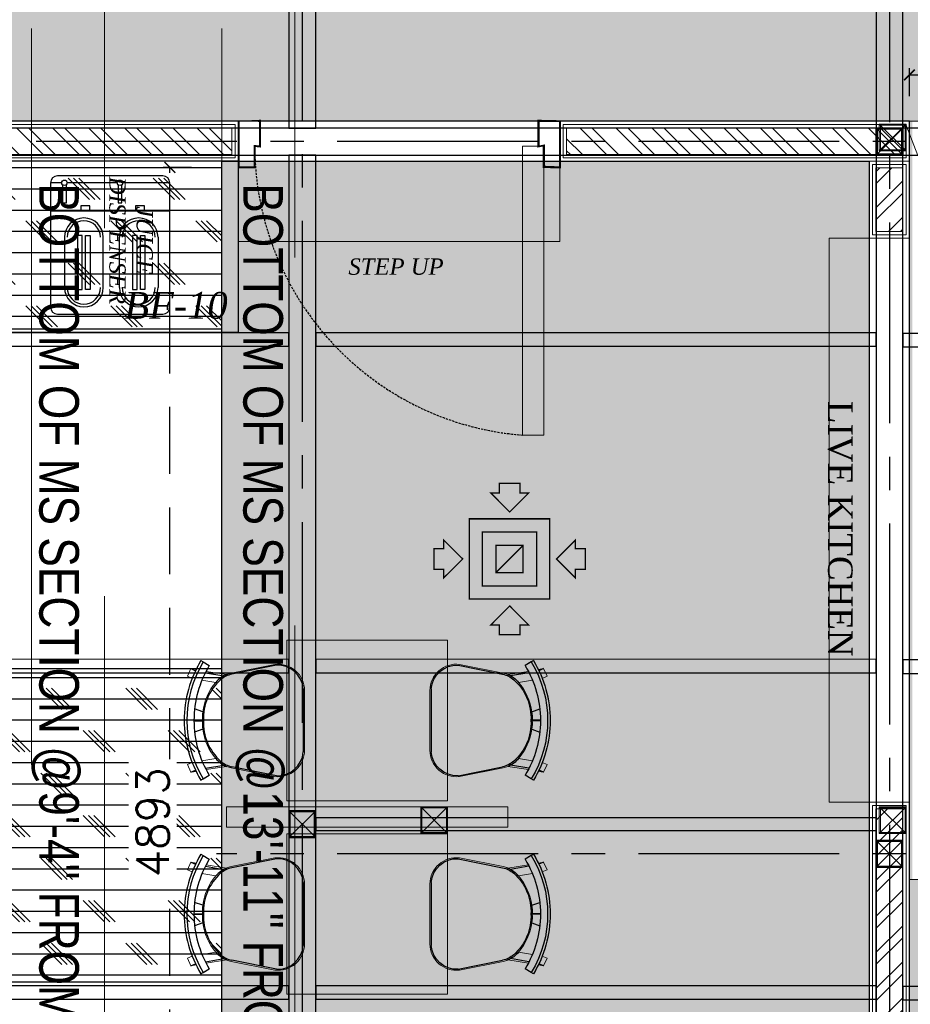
# Model space of a CAD drawing. Header units: inches. Extents: x -1008743 to -388065, y -1380311 to -642022.
# Tile 70 of 85: x -517280 to -513954, y -669972 to -666294. Entities that reach past the tile are written whole.
import ezdxf
from ezdxf.xclip import XClip

# ---------------------------------------------------------------- set-up
doc = ezdxf.new("R2010")
doc.units = ezdxf.units.IN
doc.header["$LTSCALE"] = 1000
doc.header["$MEASUREMENT"] = 0
doc.header["$XCLIPFRAME"] = 0
doc.header["$PDMODE"] = 35
for name, pattern in [('CENTER2', [1.125, 0.75, -0.125, 0.125, -0.125]), ('General Arrangement Plan$0$( Hidden )', [0.375, 0.25, -0.125]), ('General Arrangement Plan$0$DASHDOT', [1, 0.5, -0.25, 0, -0.25]), ('General Arrangement Plan$1$HIDDEN', [0.375, 0.25, -0.125]), ('HIDDEN', [0.375, 0.25, -0.125])]:
    doc.linetypes.add(name, pattern=pattern)
for name, color, linetype, lineweight in [('2020 HVAC RETURN GRILLE & DIFFUSER', 154, 'Continuous', 15), ('General Arrangement Plan$0$Exhaust Hood', 6, 'Continuous', 13), ('General Arrangement Plan$0$TEXT', 7, 'Continuous', 5), ('General Arrangement Plan$1$01_WALL-INTERNAL', 250, 'Continuous', 13), ('General Arrangement Plan$1$A-HATCH', 15, 'Continuous', 0), ('General Arrangement Plan$1$A-PARTITION', 23, 'Continuous', 9), ('General Arrangement Plan$1$BEAM', 113, 'Continuous', 9), ('General Arrangement Plan$1$Finishes', 5, 'Continuous', 13), ('General Arrangement Plan$1$FURN', 252, 'Continuous', 5), ('General Arrangement Plan$1$MEI- EXISTING WALLS', 1, 'Continuous', 15), ('General Arrangement Plan$1$WALL NEW', 6, 'Continuous', 13)]:
    doc.layers.add(name, color=color, linetype=linetype, lineweight=lineweight)
for name, color, linetype in [('A-ANNO-DIMS-30', 7, 'Continuous'), ('Elevation hatch', 7, 'Continuous'), ('General Arrangement Plan$1$Equipment', 5, 'Continuous'), ('General Arrangement Plan$1$Equipment Name', 7, 'Continuous'), ('General Arrangement Plan$1$ID-LOOSE2', 8, 'Continuous'), ('General Arrangement Plan$1$id-partition', 7, 'Continuous'), ('General Arrangement Plan$1$IDS-DOOR', 45, 'Continuous'), ('IFF-35 HEAVY', 100, 'Continuous'), ('M-HVAC-INSULATION', 7, 'Continuous')]:
    doc.layers.add(name, color=color, linetype=linetype)
doc.layers.add('General Arrangement Plan$1$MS', color=7, linetype='Continuous', lineweight=0, true_color=0x3c5977)
doc.styles.add('General Arrangement Plan$1$Standard', font='ARIALN.TTF')
doc.styles.add('General Arrangement Plan$1$style 2', font='arial.ttf', dxfattribs={"height": 25})
doc.styles.add('General Arrangement Plan$1$style12', font='BOOKOSI.TTF')
doc.styles.add('General Arrangement Plan$1$TMH-TEXT', font='simplex.shx', dxfattribs={"width": 0.8})
doc.styles.get("Standard").update_dxf_attribs({"font": 'txt.shx'})
doc.dimstyles.new('TFS-Dim', dxfattribs={"dimtxt": 120, "dimasz": 40, "dimexe": 25, "dimexo": 25, "dimgap": 4.5, "dimtad": 1, "dimdec": 0, "dimzin": 0, "dimdsep": 46, "dimtxsty": 'Standard', "dimblk": 'ARCHTICK', "dimcen": 0.09, "dimdle": 2, "dimclrd": 256, "dimclre": 8, "dimadec": 0, "dimazin": 0, "dimtfac": 1, "dimtdec": 0, "dimtofl": 0, "dimtmove": 1, "dimatfit": 3, "dimfxl": 1, "dimtolj": 1, "dimtzin": 0, "dimlwd": -1, "dimlwe": -1, "dimarcsym": 0})

# ---------------------------------------------------------------- blocks, each defined once
blk = doc.blocks.new('General Arrangement Plan$1$A$C08D46EED')
at = {"lineweight": 0}
for p, q in [((-523.160182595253, 710.2240085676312), (-440.7961169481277, 609.5977459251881)), ((-1219.80353936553, 140.0112462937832, 1.09509412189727e-09), (-1137.439473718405, 39.38498364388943))]:
    blk.add_line(p, q, dxfattribs=at)
at = {"linetype": 'Continuous', "lineweight": 0, "const_width": 6.001683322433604}
blk.add_lwpolyline([(-440.7961169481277, 609.5977459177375), (-523.160182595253, 710.2240085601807), (-569.6030730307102, 672.2098244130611), (-525.2531915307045, 618.0264522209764), (-513.6424688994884, 627.5299982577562), (-475.6282847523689, 581.0871077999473)], close=True, dxfattribs=at)
blk.add_lwpolyline([(-440.7961169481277, 609.5977459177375), (-523.160182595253, 710.2240085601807), (-569.6030730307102, 672.2098244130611), (-525.2531915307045, 618.0264522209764), (-513.6424688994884, 627.5299982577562), (-475.6282847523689, 581.0871077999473)], close=True, dxfattribs=at)
at = {"lineweight": 0}
blk.add_lwpolyline([(-513.6424688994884, 627.5299982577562), (-560.085359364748, 589.5158141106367), (-46.44289046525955, -38.01418414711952), (0, 0)], close=True, dxfattribs=at)
blk.add_lwpolyline([(-513.6424688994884, 627.5299982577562), (-560.085359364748, 589.5158141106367), (-46.44289046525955, -38.01418414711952), (0, 0)], close=True, dxfattribs=at)
at = {"linetype": 'Continuous', "lineweight": 0, "const_width": 6.001683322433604, "elevation": 6.074599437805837e-08}
blk.add_lwpolyline([(-1138.196323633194, 38.76549093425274), (-1220.560389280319, 139.3917535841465), (-1174.11749881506, 177.405937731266), (-1129.767617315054, 123.2225655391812), (-1141.37833994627, 113.7190194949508), (-1103.36415579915, 67.27612905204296)], close=True, dxfattribs=at)
blk.add_lwpolyline([(-1138.196323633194, 38.76549093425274), (-1220.560389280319, 139.3917535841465), (-1174.11749881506, 177.405937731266), (-1129.767617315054, 123.2225655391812), (-1141.37833994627, 113.7190194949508), (-1103.36415579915, 67.27612905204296)], close=True, dxfattribs=at)
at = {"color": 8, "linetype": 'General Arrangement Plan$1$HIDDEN', "ltscale": 0.025}
blk.add_arc((-511.5805444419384, 631.9617548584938, 1.09145216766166e-09), 815.6106889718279, 219.449994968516, 304.7707103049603, dxfattribs=at)
blk = doc.blocks.new('General Arrangement Plan$1$A$C54424300')
at = {"layer": 'General Arrangement Plan$1$Equipment'}
for p, q in [((387.4791753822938, 508.0000000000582), (0, 508.0000000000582)), ((-25.39999999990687, 482.6000000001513), (-25.39999999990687, 25.40000000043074)), ((15.38204481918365, 482.6000000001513), (-25.39999999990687, 482.6000000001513)), ((-25.39999999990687, 482.6000000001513), (-25.39999999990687, 379.6515131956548)), ((412.879175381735, 482.6000000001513), (238.9529542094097, 482.6000000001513)), ((412.879175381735, 25.40000000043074), (412.879175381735, 482.6000000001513)), ((412.879175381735, 379.6515131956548), (412.879175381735, 482.6000000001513)), ((-25.39999999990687, 379.6515131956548), (412.879175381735, 379.6515131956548)), ((0, 5.820766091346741e-11), (387.4791753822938, 5.820766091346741e-11))]:
    blk.add_line(p, q, dxfattribs=at)
for points in [[(18.66011137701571, 475.2544202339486), (18.66011137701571, 408.4617902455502), (32.76080505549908, 408.4617902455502), (32.76080505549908, 476.1964992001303)], [(219.2147148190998, 482.6000000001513), (35.12028420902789, 482.6000000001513)], [(222.4927813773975, 475.2544202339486), (222.4927813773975, 408.4617902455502), (236.5934750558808, 408.4617902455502), (236.5934750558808, 476.1964992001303)], [(25.7521965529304, 282.1456425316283), (25.7521965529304, 97.32415397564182)], [(167.9921965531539, 97.32415397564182), (167.9921965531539, 282.1456425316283)], [(227.2131977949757, 97.32415397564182), (227.2131977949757, 282.1456425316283)], [(369.4531977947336, 282.1456425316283), (369.4531977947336, 97.32415397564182)]]:
    blk.add_lwpolyline(points, dxfattribs=at)
for points in [[(118.6069167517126, 397.3809197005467), (85.34261707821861, 397.3809197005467), (85.34261707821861, 379.6515131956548), (118.6069167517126, 379.6515131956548)], [(320.0679179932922, 397.3809197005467), (286.8036183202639, 397.3809197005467), (286.8036183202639, 379.6515131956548), (320.0679179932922, 379.6515131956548)], [(73.73478101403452, 90.87737326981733), (90.75578236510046, 90.87737326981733), (90.75578236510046, 288.5539883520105), (73.73478101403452, 288.5539883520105)], [(120.0096120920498, 90.87737326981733), (102.9886107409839, 90.87737326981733), (102.9886107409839, 288.5539883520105), (120.0096120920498, 288.5539883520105)], [(275.1957822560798, 90.87737326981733), (292.2167836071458, 90.87737326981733), (292.2167836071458, 288.5539883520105), (275.1957822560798, 288.5539883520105)], [(321.4706133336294, 90.87737326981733), (304.4496119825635, 90.87737326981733), (304.4496119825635, 288.5539883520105), (321.4706133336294, 288.5539883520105)]]:
    blk.add_lwpolyline(points, close=True, dxfattribs=at)
for centre in [(25.25116451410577, 482.6000000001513), (229.0838345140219, 482.6000000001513)]:
    blk.add_circle(centre, 9.869119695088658, dxfattribs=at)
for centre, radius, start, end in [((0, 482.6000000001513), 25.39999999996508, 90, 180), ((387.4791753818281, 482.600000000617), 25.39999999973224, 0, 90), ((96.87219655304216, 282.1456425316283), 71.12, 0, 180), ((96.87219655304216, 282.1456425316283), 60.96000000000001, 0, 180), ((298.3331977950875, 282.1456425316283), 71.12, 0, 180), ((298.3331977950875, 282.1456425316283), 60.96000000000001, 0, 180), ((96.87219655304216, 97.32415397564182), 71.12, 180, 0), ((96.87219655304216, 97.32415397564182), 60.96000000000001, 180, 0), ((298.3331977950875, 97.32415397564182), 71.12, 180, 0), ((298.3331977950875, 97.32415397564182), 60.96000000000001, 180, 0), ((0, 25.39999999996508), 25.39999999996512, 180, 270), ((387.4791753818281, 25.39999999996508), 25.39999999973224, 270, 0)]:
    blk.add_arc(centre, radius, start, end, dxfattribs=at)
blk = doc.blocks.new('General Arrangement Plan$1$A$C180F00E5')
at = {"layer": 'General Arrangement Plan$1$ID-LOOSE2', "ltscale": 0.05}
for p, q in [((0.03336143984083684, 0.4698497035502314), (0.04224260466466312, 0.4498814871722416)), ((0.2136504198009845, 0.4199807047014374), (0.2012660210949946, 0.4540105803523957)), ((0.2489999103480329, 0.4567128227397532), (0.2489999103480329, 0.4217115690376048)), ((0.2489999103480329, 0.4567128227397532), (0.2489999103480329, 0.4217115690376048)), ((0.2489999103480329, 0.4567128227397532), (0.2489999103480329, 0.4217115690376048)), ((0.2489999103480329, 0.4567128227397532), (0.2489999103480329, 0.4217115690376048)), ((0.2509999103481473, 0.4567128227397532), (0.2509999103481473, 0.4217115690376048)), ((0.2509999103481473, 0.4567128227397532), (0.2509999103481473, 0.4217115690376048)), ((0.2509999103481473, 0.4567128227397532), (0.2509999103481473, 0.4217115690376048)), ((0.2509999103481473, 0.4567128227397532), (0.2509999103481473, 0.4217115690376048)), ((0.2863494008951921, 0.4199807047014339), (0.2987337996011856, 0.4540105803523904)), ((0.4666383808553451, 0.4698497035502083), (0.4577572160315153, 0.4498814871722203)), ((-8.965193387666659e-08, 0.4273419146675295), (0.005571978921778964, 0.4181718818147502)), ((0.005571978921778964, 0.4181718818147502), (0.02109810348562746, 0.3926203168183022)), ((0.4944278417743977, 0.4181718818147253), (0.4789017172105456, 0.3926203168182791)), ((0.4999999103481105, 0.4273419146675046), (0.4944278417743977, 0.4181718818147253)), ((0.05052811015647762, 0.4078198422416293), (0.06347535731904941, 0.331679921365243)), ((0.4494717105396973, 0.4078198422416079), (0.4365244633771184, 0.3316799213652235)), ((0.01906598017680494, 0.1124157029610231), (0.056759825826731, 0.2986968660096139)), ((0.4809338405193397, 0.112415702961), (0.4432399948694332, 0.2986968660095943)), ((0.3817075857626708, -2.765445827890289e-08), (0.118292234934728, -2.765445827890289e-08))]:
    blk.add_line(p, q, dxfattribs=at)
for centre, radius, start, end in [((0.2499999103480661, 0.01591334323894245), 0.4814285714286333, 90, 121.2844929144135), ((0.2499999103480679, 0.01591334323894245), 0.4814285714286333, 58.71550708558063, 89.9999999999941), ((0.2499999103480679, 0.01591334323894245), 0.4706983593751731, 58.71550708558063, 121.2844929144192), ((0.2499999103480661, 0.01591334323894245), 0.4407994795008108, 90, 121.2844929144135), ((0.2499999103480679, 0.01591334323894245), 0.4407994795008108, 58.71550708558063, 89.9999999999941), ((0.2397661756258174, 0.2036117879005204), 0.2135194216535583, 87.23560772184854, 138.4785179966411), ((0.2400057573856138, 0.199640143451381), 0.2217763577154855, 87.4171423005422, 96.8126932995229), ((0.2602336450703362, 0.2036117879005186), 0.2135194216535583, 41.52148200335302, 92.76439227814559), ((0.260233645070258, 0.2036117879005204), 0.2135194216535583, 92.7471717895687, 92.76439227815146), ((0.2599940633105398, 0.1996401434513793), 0.2217763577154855, 83.1873067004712, 92.5828576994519), ((0.2397661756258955, 0.2036117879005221), 0.2135194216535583, 87.23560772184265, 87.25282821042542), ((0.1547733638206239, 0.2788639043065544), 0.1, 138.4785179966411, 168.5607034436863), ((0.1674111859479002, 0.2748191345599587), 0.1186098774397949, 130.114060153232, 157.4137872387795), ((0.3325886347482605, 0.2748191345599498), 0.1186098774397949, 22.58621276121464, 49.88593984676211), ((0.3452264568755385, 0.2788639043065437), 0.1, 11.43929655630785, 41.52148200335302), ((0.1266483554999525, 0.1073756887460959), 0.1077003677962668, 177.3177710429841, 265.550135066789), ((0.3733514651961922, 0.1073756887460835), 0.1077003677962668, 274.4498649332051, 2.682228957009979)]:
    blk.add_arc(centre, radius, start, end, dxfattribs=at)
blk = doc.blocks.new('General Arrangement Plan$1$ghg')
at = {"layer": 'General Arrangement Plan$1$FURN', "ltscale": 1000}
for points in [[(4414156.416848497, -494204.2402036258), (4414156.416848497, -493980.7804420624, -0.4516989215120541), (4414267.166079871, -493883.2012247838), (4414430.331042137, -493915.5476480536, -0.04991048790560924), (4414447.367161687, -493920.7326214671), (4414523.997458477, -493909.0759446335, 0.01549082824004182), (4414511.970003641, -493887.8257260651), (4414543.018147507, -493868.9596670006), (4414543.018147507, -493868.9596670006, -0.0221208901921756), (4414561.330890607, -493902.3393358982), (4414581.028723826, -493898.791633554), (4414593.747332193, -493927.3878744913), (4414575.891700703, -493935.3294347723, -0.09371248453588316), (4414575.891700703, -493935.3294347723, -0.1890855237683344), (4414575.891700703, -494249.6912100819), (4414593.747332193, -494257.6327711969), (4414581.028723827, -494286.2290113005), (4414561.330890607, -494282.6813089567, -0.0221208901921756), (4414543.018147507, -494316.0609786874), (4414543.018147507, -494316.0609786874), (4414511.970003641, -494297.1949187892, 0.01549082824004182), (4414523.997458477, -494275.9447002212), (4414447.367161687, -494264.2880233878, -0.04991048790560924), (4414430.331042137, -494269.4729968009), (4414267.16607987, -494301.8194200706, -0.4516989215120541), (4414156.416848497, -494204.2402036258)], [(4414566.865338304, -494048.9323509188), (4414536.43573421, -494060.006513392, 0.1451540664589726), (4414487.743640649, -493950.322795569), (4414539.235381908, -493941.5680525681, -0.07066611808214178), (4414566.865338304, -494048.9323509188)], [(4414566.865338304, -494136.088293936), (4414536.43573421, -494125.0141322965, -0.1451540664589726), (4414487.743640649, -494234.6978492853), (4414539.235381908, -494243.4525922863, 0.07066611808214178), (4414566.865338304, -494136.088293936)]]:
    blk.add_lwpolyline(points, format="xyb", close=True, dxfattribs=at)
at = {"layer": 'General Arrangement Plan$1$FURN', "ltscale": 1000, "xscale": 894.2026233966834, "yscale": 894.2026233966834, "zscale": 894.2026233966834, "rotation": 270}
blk.add_blockref('General Arrangement Plan$1$A$C180F00E5', (4414160.887886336, -493868.9597470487), dxfattribs=at)
blk = doc.blocks.new('*U404')
at = {"layer": 'General Arrangement Plan$1$A-HATCH', "lineweight": -2, "true_color": 0x939598}
h = blk.add_hatch(dxfattribs=at)
h.set_pattern_fill('ANSI32', color=252, scale=0.4)
h.set_pattern_definition([(45, (-636.7705178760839, 0), (-2.694076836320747, 2.694076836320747), []), (45, (-634.974465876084, 0), (-2.694076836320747, 2.694076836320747), [])])
h.paths.add_polyline_path([(-360.6177542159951, 1), (-360.6177542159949, 5), (-221.8239782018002, 5), (-221.8239782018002, 1)])
at = {"layer": 'General Arrangement Plan$1$Finishes'}
blk.add_lwpolyline([(-361.6177542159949, 6), (-220.8239782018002, 6), (-220.8239782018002, 0), (-361.6177542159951, 0)], close=True, dxfattribs=at)
at = {"layer": 'General Arrangement Plan$1$WALL NEW'}
for points in [[(-361.1177542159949, 5.5), (-221.3239782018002, 5.5), (-221.3239782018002, 0.5), (-361.1177542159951, 0.5)], [(-360.6177542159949, 5), (-221.8239782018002, 5), (-221.8239782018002, 1), (-360.6177542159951, 1)]]:
    blk.add_lwpolyline(points, close=True, dxfattribs=at)
blk = doc.blocks.new('*U405')
at = {"layer": 'General Arrangement Plan$1$A-HATCH', "lineweight": -2, "true_color": 0x939598}
h = blk.add_hatch(dxfattribs=at)
h.set_pattern_fill('ANSI32', color=252, scale=0.4)
h.set_pattern_definition([(45, (-344.6553678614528, 0), (-2.694076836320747, 2.694076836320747), []), (45, (-342.8593158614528, 0), (-2.694076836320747, 2.694076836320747), [])])
h.paths.add_polyline_path([(-170.2699026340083, 1), (-170.2699026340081, 5), (-120.0566797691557, 5), (-120.0566797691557, 1)])
at = {"layer": 'General Arrangement Plan$1$Finishes'}
blk.add_lwpolyline([(-171.2699026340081, 6), (-119.0566797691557, 6), (-119.0566797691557, 0), (-171.2699026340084, 0)], close=True, dxfattribs=at)
at = {"layer": 'General Arrangement Plan$1$WALL NEW'}
for points in [[(-170.7699026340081, 5.5), (-119.5566797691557, 5.5), (-119.5566797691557, 0.5), (-170.7699026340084, 0.5)], [(-170.2699026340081, 5), (-120.0566797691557, 5), (-120.0566797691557, 1), (-170.2699026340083, 1)]]:
    blk.add_lwpolyline(points, close=True, dxfattribs=at)
blk = doc.blocks.new('*U406')
at = {"layer": 'General Arrangement Plan$1$A-HATCH', "lineweight": -2, "true_color": 0x939598}
h = blk.add_hatch(dxfattribs=at)
h.set_pattern_fill('ANSI32', color=252, scale=0.4)
h.set_pattern_definition([(45, (-530.865937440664, 0), (-2.694076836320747, 2.694076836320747), []), (45, (-529.069885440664, 0), (-2.694076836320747, 2.694076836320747), [])])
h.paths.add_polyline_path([(-243.005874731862, 1), (-243.0058747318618, 5), (-233.5312772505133, 5), (-233.5312772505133, 1)])
at = {"layer": 'General Arrangement Plan$1$Finishes'}
blk.add_lwpolyline([(-244.0058747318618, 6), (-232.5312772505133, 6), (-232.5312772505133, 0), (-244.005874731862, 0)], close=True, dxfattribs=at)
at = {"layer": 'General Arrangement Plan$1$WALL NEW'}
for points in [[(-243.5058747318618, 5.5), (-233.0312772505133, 5.5), (-233.0312772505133, 0.5), (-243.505874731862, 0.5)], [(-243.0058747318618, 5), (-233.5312772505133, 5), (-233.5312772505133, 1), (-243.005874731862, 1)]]:
    blk.add_lwpolyline(points, close=True, dxfattribs=at)
blk = doc.blocks.new('*U407')
at = {"layer": 'General Arrangement Plan$1$A-HATCH', "lineweight": -2, "true_color": 0x939598}
h = blk.add_hatch(dxfattribs=at)
h.set_pattern_fill('ANSI32', color=252, scale=0.4)
h.set_pattern_definition([(45, (-520.4092646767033, 0), (-2.694076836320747, 2.694076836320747), []), (45, (-518.6132126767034, 0), (-2.694076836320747, 2.694076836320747), [])])
h.paths.add_polyline_path([(-346.0237994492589, 1), (-346.0237994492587, 5), (-120.0566797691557, 5), (-120.0566797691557, 1)])
at = {"layer": 'General Arrangement Plan$1$Finishes'}
blk.add_lwpolyline([(-347.0237994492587, 6), (-119.0566797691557, 6), (-119.0566797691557, 0), (-347.023799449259, 0)], close=True, dxfattribs=at)
at = {"layer": 'General Arrangement Plan$1$WALL NEW'}
for points in [[(-346.5237994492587, 5.5), (-119.5566797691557, 5.5), (-119.5566797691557, 0.5), (-346.523799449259, 0.5)], [(-346.0237994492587, 5), (-120.0566797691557, 5), (-120.0566797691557, 1), (-346.0237994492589, 1)]]:
    blk.add_lwpolyline(points, close=True, dxfattribs=at)
blk = doc.blocks.new('General Arrangement Plan$1$A$C0642dd72')
at = {"layer": 'General Arrangement Plan$1$MS', "ltscale": 10}
for p, q in [((12300.67384344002, 10396.95959527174), (12400.67384344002, 10496.95959527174)), ((12400.67384344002, 10396.95959527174), (12300.67384344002, 10496.95959527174)), ((10587.9472630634, 7847.543827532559), (10687.9472630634, 7947.543827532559)), ((10687.9472630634, 7847.543827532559), (10587.9472630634, 7947.543827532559)), ((12300.6740172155, 7847.54472278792), (12400.6740172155, 7947.54472278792)), ((12400.6740172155, 7847.54472278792), (12300.6740172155, 7947.54472278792))]:
    blk.add_line(p, q, dxfattribs=at)
for points in [[(12300.67402027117, 10396.95968980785), (12400.67402027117, 10396.95968980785), (12400.67402027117, 10496.95968980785), (12300.67402027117, 10496.95968980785)], [(12304.67402027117, 10400.95968980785), (12396.67402027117, 10400.95968980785), (12396.67402027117, 10492.95968980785), (12304.67402027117, 10492.95968980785)], [(10587.94735759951, 7847.54481732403), (10687.94735759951, 7847.54481732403), (10687.94735759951, 7947.54481732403), (10587.94735759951, 7947.54481732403)], [(12300.67411175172, 7847.54481732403), (12400.67411175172, 7847.54481732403), (12400.67411175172, 7947.54481732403), (12300.67411175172, 7947.54481732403)], [(10591.94735759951, 7851.54481732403), (10683.94735759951, 7851.54481732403), (10683.94735759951, 7943.54481732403), (10591.94735759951, 7943.54481732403)], [(12304.67411175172, 7851.54481732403), (12396.67411175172, 7851.54481732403), (12396.67411175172, 7943.54481732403), (12304.67411175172, 7943.54481732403)]]:
    blk.add_lwpolyline(points, close=True, dxfattribs=at)
blk = doc.blocks.new('General Arrangement Plan')
at = {"layer": 'General Arrangement Plan$0$Exhaust Hood', "linetype": 'General Arrangement Plan$0$DASHDOT', "ltscale": 0.25}
blk.add_line((12600.55930014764, 11520.05766348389), (13687.22904693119, 8699.999305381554), dxfattribs=at)
at = {"layer": 'General Arrangement Plan$1$01_WALL-INTERNAL'}
blk.add_lwpolyline([(12613.86180856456, 11095.69272645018), (12313.5738741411, 11095.69272645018), (12313.5738741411, 8988.375202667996), (12613.86180856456, 8988.375202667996)], close=True, dxfattribs=at)
at = {"layer": 'General Arrangement Plan$1$A-PARTITION', "ltscale": 10}
for points in [[(10108.52938562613, 11082.55730158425), (11308.5293856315, 11082.55730158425), (11308.5293856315, 11382.55766348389), (10108.52938562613, 11382.55766348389)], [(11113.78321354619, 8970.642791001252), (11113.78321354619, 8895.642791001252), (10063.63176313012, 8895.642791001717), (10063.63176313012, 8970.642791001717)]]:
    blk.add_lwpolyline(points, close=True, dxfattribs=at)
at = {"layer": 'General Arrangement Plan$1$BEAM', "linetype": 'General Arrangement Plan$0$( Hidden )', "ltscale": 11}
for points in [[(9607.626574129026, 13882.84053020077), (9607.626908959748, 877.775740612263), (9334.178097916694, 877.775740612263), (9334.177763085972, 13882.84053020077)], [(10318.59014486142, 13772.84435973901), (10318.59014486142, 877.775740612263), (10045.14133381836, 877.775740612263), (10045.14133381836, 13772.84435973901)]]:
    blk.add_lwpolyline(points, close=True, dxfattribs=at)
at = {"layer": 'General Arrangement Plan$1$Equipment', "color": 32, "ltscale": 0.2}
blk.add_lwpolyline([(4407.684460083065, 10743.62372468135), (10108.52938562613, 10743.62372468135), (10108.52938562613, 11382.55730158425), (4407.684460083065, 11382.55730158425)], close=True, dxfattribs=at)
at = {"layer": 'General Arrangement Plan$1$FURN', "color": 252, "true_color": 0x939598}
for p, q in [((12613.86005046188, 11532.55766348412), (13693.80833568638, 11532.55766348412)), ((12613.86086665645, 8699.984570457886), (13693.80833568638, 8699.984570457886))]:
    blk.add_line(p, q, dxfattribs=at)
at = {"layer": 'General Arrangement Plan$1$FURN', "color": 7}
for points in [[(10288.70748833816, 8993.642791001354), (10288.70748833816, 9593.642791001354), (10888.70748833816, 9593.642791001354), (10888.70748833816, 8993.642791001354)], [(10288.70748833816, 8270.642791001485), (10288.70748833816, 8870.642791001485), (10888.70748833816, 8870.642791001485), (10888.70748833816, 8270.642791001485)]]:
    blk.add_lwpolyline(points, close=True, dxfattribs=at)
at = {"layer": 'General Arrangement Plan$1$id-partition'}
for p, q in [((12613.86005046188, 11532.55766348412), (11308.52938562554, 11532.55733243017)), ((11308.52938562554, 11532.55733243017), (11308.52938562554, 11457.26271311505))]:
    blk.add_line(p, q, dxfattribs=at)
at = {"layer": 'General Arrangement Plan$1$MEI- EXISTING WALLS', "color": 252, "true_color": 0x939598}
blk.add_line((9988.851930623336, 11532.55730161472), (11262.54963691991, 11532.55732076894), dxfattribs=at)
at = {"layer": 'General Arrangement Plan$1$01_WALL-INTERNAL', "xscale": -25, "yscale": 25, "zscale": 25}
for name, p, rotation in [('*U407', (13084.9463798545, 11532.55730158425), 180), ('*U405', (15590.27695148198, 11532.55766348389), 180), ('*U406', (12463.86180856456, 17195.83959474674), 270), ('*U404', (12463.86180856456, 14508.97465771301), 270)]:
    blk.add_blockref(name, p, dxfattribs=dict(at, rotation=rotation))
at = {"layer": 'General Arrangement Plan$1$Equipment', "xscale": 1.016002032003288, "yscale": 1.016002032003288, "zscale": 1.016002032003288}
blk.add_blockref('General Arrangement Plan$1$A$C54424300', (9432.06363282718, 10811.70039714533), dxfattribs=at)
at = {"layer": 'General Arrangement Plan$1$FURN', "rotation": 180}
for p in [(4424510.830112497, -484798.8675308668), (4424510.830112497, -485521.8675308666)]:
    blk.add_blockref('General Arrangement Plan$1$ghg', p, dxfattribs=at)
at = {"layer": 'General Arrangement Plan$1$FURN', "xscale": -1, "rotation": 180}
for p in [(-4403333.415135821, -484798.8675308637), (-4403333.415135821, -485521.8675308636)]:
    blk.add_blockref('General Arrangement Plan$1$ghg', p, dxfattribs=at)
at = {"layer": 'General Arrangement Plan$1$IDS-DOOR', "color": 1, "xscale": 1.331512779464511, "yscale": 1.331512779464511, "zscale": 1.331512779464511, "rotation": 320.6991735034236}
blk.add_blockref('General Arrangement Plan$1$A$C08D46EED', (11248.59450047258, 10359.54926888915), dxfattribs=at)
at = {"layer": 'General Arrangement Plan$1$MS', "ltscale": 10}
blk.add_blockref('General Arrangement Plan$1$A$C0642dd72', (200.6828839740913, 1023.895495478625), dxfattribs=at)
at = {"layer": 'General Arrangement Plan$0$TEXT', "color": 1, "insert": (9681.709151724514, 10792.60577867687), "char_height": 100, "attachment_point": 7, "style": 'General Arrangement Plan$1$Standard'}
blk.add_mtext('{\\fTimes New Roman|b0|i1|c0|p18;BF-10}', dxfattribs=at)
at = {"layer": 'General Arrangement Plan$1$BEAM', "char_height": 147.9252752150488, "width": 5195.332769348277, "attachment_point": 7, "rotation": 270, "style": 'General Arrangement Plan$1$TMH-TEXT'}
for s, insert in [('{\\fArial|b0|i0|c0|p34;\\C5;BOTTOM OF MS SECTION @9\'-4" FROM RAW FLOOR LEVEL}', (9334.178097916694, 11300.09515041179)), ('{\\fArial|b0|i0|c0|p34;\\C5;BOTTOM OF MS SECTION @13\'-11" FROM RAW FLOOR LEVEL}', (10096.29954493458, 11300.09515041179))]:
    blk.add_mtext(s, dxfattribs=dict(at, insert=insert))
at = {"layer": 'General Arrangement Plan$1$Equipment Name', "char_height": 60.96012192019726, "width": 514.0342812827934, "style": 'General Arrangement Plan$1$style 2'}
for s, insert, attachment_point, rotation in [('\\A1;\\pxqc;{\\fBookman Old Style|b0|i1|c0|p18;JUICE \\PDISPENSER}', (9788.222648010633, 11343.85856881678), 1, 269.99186680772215), ('\\A1;{\\fBookman Old Style|b0|i1|c0|p18;STEP UP}', (10518.46153044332, 10957.59362233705), 7, 0.008133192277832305)]:
    blk.add_mtext(s, dxfattribs=dict(at, insert=insert, attachment_point=attachment_point, rotation=rotation))
at = {"layer": 'General Arrangement Plan$1$Equipment Name', "color": 0, "insert": (12401.5729010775, 10487.18897079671), "char_height": 91.4401828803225, "attachment_point": 1, "rotation": 270, "style": 'General Arrangement Plan$1$style12'}
blk.add_mtext_dynamic_manual_height_columns('\\A1;LIVE KITCHEN', width=1560.575767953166, gutter_width=22.86004572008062, heights=[411.7757912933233], dxfattribs=at)
blk = doc.blocks.new('RA Diffuser')
at = {"layer": '2020 HVAC RETURN GRILLE & DIFFUSER', "const_width": 5.059180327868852}
for points in [[(-33429.23937236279, 43649.06976076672), (-33499.73984136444, 43719.87525520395), (-33467.39462944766, 43719.87525520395), (-33467.39462944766, 43756.55563681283), (-33391.08411527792, 43756.55563681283), (-33391.08411527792, 43719.87525520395), (-33358.73890336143, 43719.87525520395)], [(-33579.69656569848, 43623.63665188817), (-33279.64466517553, 43623.63665188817), (-33279.64466517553, 43323.58475136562), (-33579.69656569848, 43323.58475136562)], [(-33604.69656569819, 43473.61070162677), (-33675.50206013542, 43403.11023262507), (-33675.50206013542, 43435.45544454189), (-33712.18244174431, 43435.45544454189), (-33712.18244174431, 43511.76595871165), (-33675.50206013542, 43511.76595871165), (-33675.50206013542, 43544.11117062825)], [(-33530.85381725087, 43574.79390344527), (-33328.48741362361, 43574.79390344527), (-33328.48741362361, 43372.4274998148), (-33530.85381725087, 43372.4274998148)], [(-33254.64466517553, 43473.61070162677), (-33183.8391707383, 43403.11023262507), (-33183.8391707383, 43435.45544454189), (-33147.15878912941, 43435.45544454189), (-33147.15878912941, 43511.76595871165), (-33183.8391707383, 43511.76595871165), (-33183.8391707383, 43544.11117062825)], [(-33480.26221634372, 43524.20230253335), (-33379.07901453, 43524.20230253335), (-33379.07901453, 43423.01910072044), (-33480.26221634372, 43423.01910072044)], [(-33429.23937236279, 43298.15164248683), (-33499.73984136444, 43227.3461480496), (-33467.39462944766, 43227.3461480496), (-33467.39462944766, 43190.66576644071), (-33391.08411527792, 43190.66576644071), (-33391.08411527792, 43227.3461480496), (-33358.73890336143, 43227.3461480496)]]:
    blk.add_lwpolyline(points, close=True, dxfattribs=at)
blk.add_lwpolyline([(-33379.07901453, 43524.20230253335), (-33480.26221634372, 43423.01910072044)], dxfattribs=at)
blk = doc.blocks.new('_ArchTick')
at = {"color": 0, "linetype": 'ByBlock', "const_width": 0.15}
blk.add_lwpolyline([(-0.5, -0.5), (0.5, 0.5)], dxfattribs=at)
blk = doc.blocks.new('*D487')
at = {"layer": 'A-ANNO-DIMS-30', "linetype": 'HIDDEN'}
blk.add_line((-516719.3053876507, -671741.0265371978), (-516719.3053876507, -666844.1449478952), dxfattribs=at)
at = {"layer": 'A-ANNO-DIMS-30', "color": 8, "linetype": 'HIDDEN'}
for p, q in [((-516639.3053876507, -666846.1449478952), (-516744.3053876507, -666846.1449478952)), ((-516639.3053876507, -671739.0265371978), (-516744.3053876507, -671739.0265371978))]:
    blk.add_line(p, q, dxfattribs=at)
at = {"layer": 'Defpoints', "color": 0, "ltscale": 10}
for p in [(-516719.3053876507, -666846.1449478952), (-516525.9820521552, -666846.1449478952), (-516525.9820509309, -671739.0265371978)]:
    blk.add_point(p, dxfattribs=at)
at = {"layer": 'A-ANNO-DIMS-30', "ltscale": 10, "xscale": 40, "yscale": 40, "zscale": 40}
for p, rotation in [((-516719.3053876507, -666846.1449478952), 90), ((-516719.3053876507, -671739.0265371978), 270)]:
    blk.add_blockref('_ArchTick', p, dxfattribs=dict(at, rotation=rotation))
at = {"layer": 'A-ANNO-DIMS-30', "color": 0, "ltscale": 10, "insert": (-516783.8053876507, -669292.5857425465), "char_height": 120, "attachment_point": 5, "rotation": 90, "bg_fill": 3, "box_fill_scale": 1.25, "bg_fill_color": 257, "bg_fill_transparency": 0}
blk.add_mtext('\\A1;4893', dxfattribs=at)
blk = doc.blocks.new('*D488')
at = {"layer": 'A-ANNO-DIMS-30', "color": 8, "linetype": 'HIDDEN'}
for p, q in [((-513957.2633342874, -666580.4816347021), (-513957.2633342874, -666475.4816347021)), ((-512877.3150490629, -666580.4816347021), (-512877.3150490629, -666475.4816347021))]:
    blk.add_line(p, q, dxfattribs=at)
at = {"layer": 'A-ANNO-DIMS-30', "linetype": 'HIDDEN'}
blk.add_line((-513959.2633342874, -666500.4816347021), (-512875.3150490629, -666500.4816347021), dxfattribs=at)
at = {"layer": 'Defpoints', "color": 0, "ltscale": 10}
for p in [(-512877.3150490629, -666500.4816347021), (-513957.2633342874, -666672.9993617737), (-512877.3150490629, -666672.9993617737)]:
    blk.add_point(p, dxfattribs=at)
at = {"layer": 'A-ANNO-DIMS-30', "ltscale": 10, "xscale": 40, "yscale": 40, "zscale": 40, "rotation": 180}
blk.add_blockref('_ArchTick', (-513957.2633342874, -666500.4816347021), dxfattribs=at)
at = {"layer": 'A-ANNO-DIMS-30', "ltscale": 10, "xscale": 40, "yscale": 40, "zscale": 40}
blk.add_blockref('_ArchTick', (-512877.3150490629, -666500.4816347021), dxfattribs=at)
at = {"layer": 'A-ANNO-DIMS-30', "color": 0, "ltscale": 10, "insert": (-513417.2891916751, -666435.9816347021), "char_height": 120, "attachment_point": 5, "bg_fill": 3, "box_fill_scale": 1.25, "bg_fill_color": 257, "bg_fill_transparency": 0}
blk.add_mtext('\\A1;1080', dxfattribs=at)
blk = doc.blocks.new('latout')
at = {"color": 252, "linetype": 'CENTER2'}
for p, q in [((-4248.078213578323, 13525.65825169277), (-4248.078213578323, -289.8861148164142)), ((-2054.597541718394, 13520.10892758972), (-2054.597541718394, -295.4354389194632)), ((1132.57921597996, 10446.95973107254), (-14586.64189551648, 10446.95973107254)), ((1132.579307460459, 7787.162312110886), (-4568.284853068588, 7787.162312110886))]:
    blk.add_line(p, q, dxfattribs=at)
at = {"ltscale": 10}
for p, q in [((-2104.597810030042, 10396.95963665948), (-2004.597810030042, 10496.95963665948)), ((-2004.597810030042, 10396.95963665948), (-2104.597810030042, 10496.95963665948)), ((-4298.078308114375, 7847.5438689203), (-4198.078308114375, 7947.5438689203)), ((-4198.078308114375, 7847.5438689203), (-4298.078308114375, 7947.5438689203)), ((-2104.597636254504, 7736.541922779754), (-2004.597636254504, 7836.541922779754)), ((-2004.597636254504, 7736.541922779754), (-2104.597636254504, 7836.541922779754))]:
    blk.add_line(p, q, dxfattribs=at)
at = {"color": 3, "ltscale": 10}
for points in [[(-4198.078733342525, 10496.95977174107), (-4198.078213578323, 12649.74642745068), (-4298.078213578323, 12649.74642745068), (-4298.078733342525, 10496.95977174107)], [(-2004.597715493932, 10496.95973119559), (-2004.59719572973, 12649.7463869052), (-2104.59719572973, 12649.7463869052), (-2104.597715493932, 10496.95973119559)], [(-5587.802668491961, 10396.95883594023), (-2104.597633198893, 10396.96062645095), (-2104.597633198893, 10496.96062645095), (-5587.802668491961, 10496.95883594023)], [(-2004.597633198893, 10396.95919783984), (-99.99998767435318, 10396.96098835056), (-99.99998767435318, 10496.96098835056), (-2004.597633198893, 10496.95919783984)], [(-4198.078213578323, 7947.544858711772), (-4198.078213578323, 10396.95973119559), (-4298.078213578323, 10396.95973119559), (-4298.078213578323, 7947.544858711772)], [(-2004.597541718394, 7836.542017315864), (-2004.597541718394, 10396.95973119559), (-2104.597541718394, 10396.95973119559), (-2104.597541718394, 7836.542017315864)], [(-4198.078213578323, 4448.784393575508), (-4198.078213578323, 7847.544858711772), (-4298.078213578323, 7847.544858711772), (-4298.078213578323, 4448.784393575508)], [(-2004.597541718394, 4448.784393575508), (-2004.597541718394, 7736.542017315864), (-2104.597541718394, 7736.542017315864), (-2104.597541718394, 4448.784393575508)]]:
    blk.add_lwpolyline(points, close=True, dxfattribs=at)
at = {"color": 4, "ltscale": 10}
for points in [[(-2104.597633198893, 10396.95973119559), (-2004.597633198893, 10396.95973119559), (-2004.597633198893, 10496.95973119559), (-2104.597633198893, 10496.95973119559)], [(-2100.597633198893, 10400.95973119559), (-2008.597633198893, 10400.95973119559), (-2008.597633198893, 10492.95973119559), (-2100.597633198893, 10492.95973119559)], [(-4298.078213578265, 7847.544858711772), (-4198.078213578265, 7847.544858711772), (-4198.078213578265, 7947.544858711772), (-4298.078213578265, 7947.544858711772)], [(-4294.078213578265, 7851.544858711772), (-4202.078213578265, 7851.544858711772), (-4202.078213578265, 7943.544858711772), (-4294.078213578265, 7943.544858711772)], [(-2104.597541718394, 7736.542017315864), (-2004.597541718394, 7736.542017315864), (-2004.597541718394, 7836.542017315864), (-2104.597541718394, 7836.542017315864)], [(-2100.597541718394, 7740.542017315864), (-2008.597541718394, 7740.542017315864), (-2008.597541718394, 7832.542017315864), (-2100.597541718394, 7832.542017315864)]]:
    blk.add_lwpolyline(points, close=True, dxfattribs=at)
at = {"color": 30, "ltscale": 10}
for points in [[(-5587.653034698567, 9683.15268922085), (-4298.128060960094, 9683.084007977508), (-4298.128060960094, 9733.084007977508), (-5587.653034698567, 9733.15268922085)], [(-4198.078213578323, 9683.152754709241), (-2104.597541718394, 9683.0840734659), (-2104.597541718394, 9733.0840734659), (-4198.078213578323, 9733.152754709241)], [(-2004.597541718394, 9680.76581593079), (-100.3283816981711, 9680.76581593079), (-100.3283816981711, 9730.76581593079), (-2004.597541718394, 9730.76581593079)], [(-5587.653034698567, 8463.15268922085), (-4298.128060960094, 8463.084007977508), (-4298.128060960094, 8513.084007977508), (-5587.653034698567, 8513.15268922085)], [(-4198.078213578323, 8463.152754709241), (-2104.597541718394, 8463.0840734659), (-2104.597541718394, 8513.0840734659), (-4198.078213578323, 8513.152754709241)], [(-2004.597541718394, 8460.76581593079), (-100.3283816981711, 8460.76581593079), (-100.3283816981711, 8510.76581593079), (-2004.597541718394, 8510.76581593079)], [(-5587.653034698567, 7243.152689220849), (-4298.128060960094, 7243.084007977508), (-4298.128060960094, 7293.084007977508), (-5587.653034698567, 7293.152689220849)], [(-4198.078213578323, 7243.152754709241), (-2104.597541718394, 7243.0840734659), (-2104.597541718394, 7293.0840734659), (-4198.078213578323, 7293.152754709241)], [(-2004.597541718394, 7240.76581593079), (-100.3283816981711, 7240.76581593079), (-100.3283816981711, 7290.76581593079), (-2004.597541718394, 7290.76581593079)]]:
    blk.add_lwpolyline(points, close=True, dxfattribs=at)
at = {"color": 6, "ltscale": 10}
blk.add_lwpolyline([(-4198.078213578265, 7873.544858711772), (-2104.597541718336, 7873.544858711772), (-2104.597541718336, 7921.544858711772), (-4198.078213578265, 7921.544858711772)], close=True, dxfattribs=at)

msp = doc.modelspace()

# ---------------------------------------------------------------- hatches: boundary and pattern name
at = {"layer": 'M-HVAC-INSULATION'}
h = msp.add_hatch(dxfattribs=at)
h.set_pattern_fill('DOTS', scale=50)
h.set_pattern_definition([(0, (-496533.0013782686, -668672.1506303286), (39.6875, 79.375), [0, -79.375])])
h.paths.add_polyline_path([(-513397.7469229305, -664590.0461920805), (-513397.7469229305, -665814.0309125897), (-515784.9515528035, -665813.6307533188), (-515784.9515528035, -664589.6460328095)])
h.paths.add_polyline_path([(-513946.7908315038, -669505.5724548), (-513946.7908315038, -666672.9993617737), (-512866.844304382, -666672.9993617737), (-512866.844304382, -669505.5724548)])
edge = h.paths.add_edge_path()
edge.add_line((-520586.7720175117, -666672.9996542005), (-521351.3012707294, -666672.9996542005))
edge.add_line((-521351.3012707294, -666672.9996542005), (-521351.3012619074, -665472.9997236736))
edge.add_line((-521351.3012619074, -665472.9997236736), (-519801.3012619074, -665472.9997236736))
edge.add_line((-519801.3012619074, -665472.9997236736), (-519801.3012707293, -666672.9996195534))
edge.add_line((-519801.3012707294, -666672.9996195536), (-513957.2634274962, -666672.9993617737))
edge.add_line((-513957.2634274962, -666672.9993617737), (-513957.2615761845, -672249.4107021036))
edge.add_line((-513957.2615761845, -672249.4107021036), (-511990.1657035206, -672249.4107020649))
edge.add_line((-511990.1657035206, -672249.4107020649), (-511990.1657035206, -665468.9224933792))
edge.add_arc((-511992.1657035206, -665468.9224933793), 2, 0, 89.99999999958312)
edge.add_line((-511992.1657035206, -665466.9224933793), (-513330.6240956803, -665466.9224933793))
edge.add_line((-513330.6240956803, -665466.9224933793), (-513330.6240956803, -664553.8704779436))
edge.add_line((-513330.6240956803, -664553.8704779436), (-522160.4001627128, -664553.8704778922))
edge.add_line((-522160.4001627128, -664553.8704778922), (-522161.7719911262, -666672.9997236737))
edge.add_line((-522161.7719911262, -666672.9997236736), (-520586.7720175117, -666672.9996542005))

# ---------------------------------------------------------------- linework, layer by layer
at = {"layer": 'IFF-35 HEAVY', "ltscale": 100}
msp.add_lwpolyline([(-513957.2615761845, -672249.4107021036), (-513957.2634274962, -666672.9993617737), (-522161.7719911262, -666672.9997236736), (-522160.4001627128, -664553.8704778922), (-513330.6240956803, -664553.8704779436), (-513330.6240956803, -665466.9224933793), (-511992.1657035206, -665466.9224933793, -0.4142135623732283), (-511990.1657035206, -665468.9224933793), (-511990.1657035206, -672249.4107020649), (-513957.2615761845, -672249.4107021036)], format="xyb", dxfattribs=at)
msp.add_lwpolyline([(-526462.8286371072, -672289.1546948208), (-526462.9284052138, -671739.0265371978), (-516525.9820509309, -671739.0265371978), (-516525.9820509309, -666822.3536051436), (-514107.2615761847, -666822.3536051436), (-514107.2615761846, -672720.2314209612)], dxfattribs=at)

# ---------------------------------------------------------------- next in the draw order: block references
at = {"color": 7}
ref = msp.add_blockref('General Arrangement Plan', (-526571.1233847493, -678205.5570252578), dxfattribs=at)
XClip(ref).set_block_clipping_path([(48.71900102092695, -107.51862076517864), (15251.604391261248, 15253.57150020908)])

# ---------------------------------------------------------------- next in the draw order: hatches: boundary and pattern name
at = {"layer": 'Elevation hatch', "true_color": 0x939598}
h = msp.add_hatch(dxfattribs=at)
h.set_pattern_fill('CORK', color=252, scale=25)
h.set_pattern_definition([(0, (-543888.2817754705, -668672.4087547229), (0, 79.375), []), (135, (-543848.5942754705, -668712.0962547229), (-158.7500685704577, -158.7500685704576), [112.25325, -112.25325]), (135, (-543828.7505254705, -668712.0962547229), (-158.7500685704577, -158.7500685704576), [112.25325, -112.25325]), (135, (-543808.9067754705, -668712.0962547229), (-158.7500685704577, -158.7500685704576), [112.25325, -112.25325])])
h.paths.add_polyline_path([(-517552.8504788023, -667448.5088426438), (-517552.8504788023, -666822.9997236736), (-516525.9820509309, -666822.9997236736), (-516525.9820509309, -667448.5088426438)])
h = msp.add_hatch(dxfattribs=at)
h.set_pattern_fill('CORK', color=252, scale=25)
h.set_pattern_definition([(0, (-549706.0233722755, -668672.1506303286), (0, 79.375), []), (135, (-549666.3358722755, -668711.8381303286), (-158.7500685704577, -158.7500685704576), [112.25325, -112.25325]), (135, (-549646.4921222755, -668711.8381303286), (-158.7500685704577, -158.7500685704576), [112.25325, -112.25325]), (135, (-549626.6483722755, -668711.8381303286), (-158.7500685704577, -158.7500685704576), [112.25325, -112.25325])])
h.paths.add_polyline_path([(-517553.3027391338, -669888.5088164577), (-517553.3027391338, -668718.577497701), (-516525.9820509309, -668718.577497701), (-516525.9820509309, -669888.5088164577)])
at = {"layer": 'M-HVAC-INSULATION'}
h = msp.add_hatch(dxfattribs=at)
h.set_pattern_fill('DOTS', scale=50)
h.set_pattern_definition([(0, (-506064.9656116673, -668671.5048736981), (39.6875, 79.375), [0, -79.375])])
h.paths.add_polyline_path([(-520709.7098347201, -675080.2368745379), (-520709.7098347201, -676805.284409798), (-524408.433706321, -676805.284448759), (-524408.433706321, -675080.236913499)], flags=16)
h.paths.add_polyline_path([(-520633.1342223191, -674662.7247473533), (-520633.1342223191, -674812.7247473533), (-520783.1342223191, -674812.7247473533), (-520783.1342223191, -674662.7247473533)])
h.paths.add_polyline_path([(-520741.4438995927, -673834.8374866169), (-520891.4438995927, -673834.8374866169), (-520891.4438995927, -673684.8374866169), (-520741.4438995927, -673684.8374866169)])
h.paths.add_polyline_path([(-520688.1174799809, -673090.8374866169), (-520838.1174799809, -673090.8374866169), (-520838.1174799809, -672940.8374866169), (-520688.1174799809, -672940.8374866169)])
h.paths.add_polyline_path([(-524752.9992761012, -677305.8310215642), (-524752.9992760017, -674617.4373697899), (-521734.0351226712, -674617.4373697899), (-521734.0351226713, -673425.095135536), (-522387.4395013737, -673425.0951481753), (-522387.4395013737, -672413.1546952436), (-521734.0351226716, -672413.1546952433), (-521734.023657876, -672289.8024288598), (-521858.0345356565, -672289.7984740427), (-521858.0351226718, -672289.1546948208), (-526462.8286371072, -672289.1546948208), (-526462.8286371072, -671739.0265371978), (-516525.9820509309, -671739.0265371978), (-516525.9820509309, -666822.3536051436), (-514107.2615761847, -666822.3536051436), (-514107.2615761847, -672720.2314209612), (-517540.971515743, -672720.2314209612), (-517540.971515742, -672053.6540249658), (-517664.9684627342, -672053.6540249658), (-517664.9684627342, -673394.2335185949), (-519001.6884514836, -673394.8792752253), (-519001.6884514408, -672054.299781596), (-519125.6853984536, -672053.6540249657), (-519125.6853984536, -673317.1729833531), (-520278.1382736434, -673317.1729833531), (-520278.1382736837, -672053.6540249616), (-520402.1413266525, -672053.6540249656), (-520402.9209890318, -677306.4766920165)])

# ---------------------------------------------------------------- next in the draw order: linework, layer by layer
at = {"color": 7}
for points in [[(-517552.8504788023, -667448.5088426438), (-516525.9820509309, -667448.5088426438), (-516525.9820509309, -666822.9997236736), (-517552.8504788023, -666822.9997236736)], [(-517553.3027391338, -669888.5088164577), (-516525.9820509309, -669888.5088164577), (-516525.9820509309, -668718.577497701), (-517553.3027391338, -668718.577497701)]]:
    msp.add_lwpolyline(points, close=True, dxfattribs=at)

# ---------------------------------------------------------------- next in the draw order: block references
at = {"layer": '2020 HVAC RETURN GRILLE & DIFFUSER'}
msp.add_blockref('RA Diffuser', (-482021.0835204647, -711782.3896471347), dxfattribs=at)

# ---------------------------------------------------------------- next in the draw order: dimensions: what is measured, and where the dimension line sits
at = {"layer": 'A-ANNO-DIMS-30', "color": 7}
dim = msp.add_linear_dim(base=(-512877.3150490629, -666500.4816347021), p1=(-513957.2633342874, -666672.9993617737), p2=(-512877.3150490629, -666672.9993617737), dimstyle='TFS-Dim', override={"dimfxl": 80, "dimfxlon": 1, "dimtfill": 1, "dimarcsym": 1}, dxfattribs=at)
dim.commit()
dim.dimension.update_dxf_attribs({"geometry": '*D488', "text_midpoint": (-513417.2891916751, -666435.9816347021)})

# ---------------------------------------------------------------- next in the draw order: dimensions: what is measured, and where the dimension line sits
dim = msp.add_linear_dim(base=(-516719.3053876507, -666846.1449478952), p1=(-516525.9820509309, -671739.0265371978), p2=(-516525.9820521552, -666846.1449478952, 8.088406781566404e-08), angle=90, dimstyle='TFS-Dim', override={"dimfxl": 80, "dimfxlon": 1, "dimtfill": 1, "dimarcsym": 1}, dxfattribs=at)
dim.commit()
dim.dimension.update_dxf_attribs({"geometry": '*D487', "text_midpoint": (-516783.8053876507, -669292.5857425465)})

# ---------------------------------------------------------------- next in the draw order: block references
at = {"ltscale": 10}
msp.add_blockref('latout', (-511976.8357270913, -677196.6916463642), dxfattribs=at)

doc.saveas('drawing.dxf')
